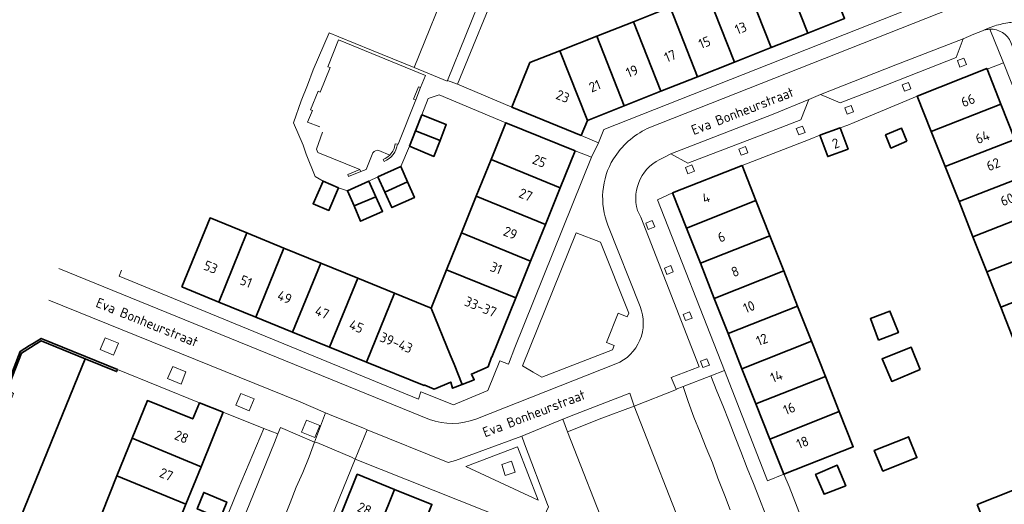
# Model space of a CAD drawing. Header units: metres. Extents: x 152391 to 157968, y 462336 to 467280.
# Tile 139 of 256: x 154445 to 154579, y 464804 to 464870. Entities that reach past the tile are written whole.
import ezdxf
from ezdxf.enums import TextEntityAlignment as Align

# ---------------------------------------------------------------- set-up
doc = ezdxf.new("R2010")
doc.units = ezdxf.units.M
doc.header["$LTSCALE"] = 0.75
for name, color, linetype, lineweight in [('B-WE-GK-BESCHOEIING-G', 251, 'GK-BESCHOEIING', 35), ('B-WE-GK-KADEMUUR-GV', 5, 'Continuous', 35), ('B-WE-GR-BEPLANTING_CULTUUR_HEESTERS-GV', 251, 'Continuous', 18), ('B-WE-GR-GROENVOORZIENING-GV', 251, 'Continuous', 18), ('B-WE-IE-TERREINAFSCHEIDING_KUNSTMATIG_MUUR-GV', 251, 'Continuous', 18), ('B-WE-OG-BEBOUWING-GV', 6, 'Continuous', 35), ('B-WE-OG-BEBOUWING-T18', 1, 'Continuous', 18), ('B-WE-OG-TOPOGRAFIE-T18', 1, 'Continuous', 18), ('B-WE-OG-WATER_SLOOT-GV', 251, 'Continuous', 18), ('B-WE-VH-VERHARDING_BETONSTRAATSTEEN-GV', 251, 'Continuous', 18), ('B-WE-VH-VERHARDING_TEGEL-GV', 251, 'Continuous', 18), ('B-WE-VH-VERHARDING_TEGEL_RUBBER-GV', 251, 'Continuous', 18)]:
    doc.layers.add(name, color=color, linetype=linetype, lineweight=lineweight)
doc.styles.add('NLCS-ISO-M750-T18', font='NLCS-ISO.ttf', dxfattribs={"height": 1.35})
doc.linetypes.add('GK-BESCHOEIING', pattern='A,30,-5,[1,NLCS.SHX,S=1,R=0,X=0,Y=0],-5', length=40)

msp = doc.modelspace()

# ---------------------------------------------------------------- linework, layer by layer
at = {"layer": 'B-WE-GK-BESCHOEIING-G'}
msp.add_lwpolyline([(154429.81, 464765.15), (154453.64, 464823.55)], dxfattribs=at)
at = {"layer": 'B-WE-GK-KADEMUUR-GV'}
msp.add_lwpolyline([(154438.87, 464821.13), (154442.98, 464819.31), (154444.92, 464824.3), (154446.16, 464825.07), (154446.79, 464825.47), (154447.63, 464826), (154453.64, 464823.55), (154457.93, 464821.8), (154458.04, 464822.07), (154447.61, 464826.33), (154446.66, 464825.74), (154446.03, 464825.35), (154444.75, 464824.55), (154442.88, 464819.67), (154438.07, 464821.82), (154437.96, 464821.54)], close=True, dxfattribs=at)
at = {"layer": 'B-WE-GR-BEPLANTING_CULTUUR_HEESTERS-GV'}
msp.add_lwpolyline([(154514.85, 464821.73), (154516.06, 464821.02), (154525.7, 464824.78), (154525.95, 464825.34), (154524.9, 464825.76), (154526.46, 464829.76), (154527.71, 464829.25), (154527.93, 464829.75), (154524.06, 464839.48), (154520.72, 464840.72), (154513.42, 464822.57)], close=True, dxfattribs=at)
at = {"layer": 'B-WE-GR-GROENVOORZIENING-GV'}
for points in [[(154572.86, 464864.26), (154573.19, 464863.39), (154574.08, 464863.73), (154573.73, 464864.59)], [(154565.27, 464860.96), (154565.59, 464860.09), (154566.48, 464860.43), (154566.14, 464861.29)], [(154557.44, 464857.8), (154557.77, 464856.94), (154558.66, 464857.28), (154558.31, 464858.14)], [(154550.82, 464854.97), (154551.15, 464854.11), (154552.04, 464854.45), (154551.69, 464855.31)], [(154542.99, 464852.19), (154543.31, 464851.33), (154544.2, 464851.67), (154543.86, 464852.53)], [(154535.69, 464849.67), (154536.02, 464848.81), (154536.9, 464849.15), (154536.56, 464850.01)], [(154530.27, 464842.08), (154530.59, 464841.22), (154531.48, 464841.56), (154531.14, 464842.42)], [(154532.79, 464835.93), (154533.11, 464835.07), (154534, 464835.41), (154533.66, 464836.27)], [(154535.36, 464829.61), (154535.68, 464828.75), (154536.57, 464829.09), (154536.23, 464829.95)], [(154455.67, 464824.79), (154457.5, 464824.02), (154458.18, 464825.69), (154456.36, 464826.41)], [(154537.72, 464823.2), (154538.05, 464822.34), (154538.94, 464822.68), (154538.59, 464823.53)], [(154464.9, 464820.86), (154466.74, 464820.09), (154467.41, 464821.75), (154465.6, 464822.48)], [(154474.21, 464817.19), (154476.05, 464816.42), (154476.72, 464818.09), (154474.9, 464818.81)], [(154483.19, 464813.54), (154485.02, 464812.77), (154485.7, 464814.44), (154483.88, 464815.16)], [(154510.56, 464809.1), (154511.02, 464807.6), (154512.42, 464808.04), (154511.92, 464809.54)]]:
    msp.add_lwpolyline(points, close=True, dxfattribs=at)
at = {"layer": 'B-WE-IE-TERREINAFSCHEIDING_KUNSTMATIG_MUUR-GV'}
for points in [[(154499.48, 464860.57), (154499.21, 464860.68), (154498.53, 464859.01), (154498.81, 464858.9)], [(154491.3, 464849.11), (154491.19, 464849.39), (154489.53, 464848.71), (154489.64, 464848.44)]]:
    msp.add_lwpolyline(points, close=True, dxfattribs=at)
for points in [[(154494.48, 464850.49, 0.279091), (154496.3, 464852.86)], [(154496.01, 464852.9, -0.170234), (154495.27, 464851.36)], [(154495.27, 464851.36, -0.10372), (154494.37, 464850.77)]]:
    msp.add_lwpolyline(points, format="xyb", dxfattribs=at)
for points in [[(154496.3, 464852.86), (154496.01, 464852.9)], [(154494.37, 464850.77), (154494.48, 464850.49)]]:
    msp.add_lwpolyline(points, dxfattribs=at)
at = {"layer": 'B-WE-OG-BEBOUWING-GV'}
for points in [[(154548.67, 464877.5), (154552.4, 464868.03), (154557.42, 464870.02), (154553.69, 464879.48)], [(154552.4, 464868.03), (154548.67, 464877.5), (154543.64, 464875.52), (154547.38, 464866.04)], [(154538.62, 464873.54), (154542.36, 464864.05), (154547.38, 464866.04), (154543.64, 464875.52)], [(154542.36, 464864.05), (154538.62, 464873.54), (154533.6, 464871.56), (154537.33, 464862.06)], [(154537.33, 464862.06), (154533.6, 464871.56), (154528.57, 464869.58), (154532.31, 464860.08)], [(154532.31, 464860.08), (154528.57, 464869.58), (154523.55, 464867.59), (154527.29, 464858.09)], [(154518.52, 464865.61), (154522.27, 464856.1), (154527.29, 464858.09), (154523.55, 464867.59)], [(154522.27, 464856.1), (154518.52, 464865.61), (154514.41, 464863.99), (154511.96, 464857.9), (154521.44, 464854.05)], [(154578.79, 464858.31), (154576.89, 464863.11), (154576.86, 464863.19), (154567.36, 464859.43), (154569.27, 464854.59)], [(154571.17, 464849.79), (154580.69, 464853.51), (154578.79, 464858.31), (154569.27, 464854.59)], [(154498.8, 464854.66), (154502.15, 464853.37), (154502.99, 464855.56), (154499.67, 464856.88)], [(154518.56, 464846.91), (154520.59, 464851.93), (154511.14, 464855.78), (154509.11, 464850.76)], [(154497.97, 464852.58), (154501.3, 464851.18), (154502.15, 464853.37), (154498.8, 464854.66)], [(154554.05, 464854.08), (154555.12, 464851.16), (154557.9, 464852.17), (154556.81, 464855.09)], [(154565.95, 464853.24), (154565.22, 464855.02), (154563.02, 464854.12), (154563.76, 464852.31)], [(154580.69, 464853.51), (154571.17, 464849.79), (154573.07, 464845), (154582.59, 464848.72)], [(154516.53, 464841.89), (154518.56, 464846.91), (154509.11, 464850.76), (154507.08, 464845.74)], [(154494.6, 464846.29), (154497.69, 464847.69), (154496.76, 464849.8), (154493.65, 464848.38)], [(154533.91, 464846.2), (154535.81, 464841.4), (154545.31, 464845.15), (154543.41, 464849.96)], [(154488.24, 464846.91), (154486.15, 464847.81), (154484.79, 464844.72), (154486.95, 464843.8)], [(154493.37, 464845.68), (154492.4, 464847.81), (154489.5, 464846.49), (154490.38, 464844.41)], [(154497.69, 464847.69), (154494.6, 464846.29), (154495.55, 464844.2), (154498.64, 464845.56)], [(154584.48, 464843.92), (154582.59, 464848.72), (154573.07, 464845), (154574.97, 464840.2)], [(154493.37, 464845.68), (154490.38, 464844.41), (154491.26, 464842.33), (154494.29, 464843.66)], [(154505.05, 464840.72), (154514.51, 464836.88), (154516.53, 464841.89), (154507.08, 464845.74)], [(154537.71, 464836.59), (154547.21, 464840.35), (154545.31, 464845.15), (154535.81, 464841.4)], [(154576.87, 464835.4), (154586.38, 464839.12), (154584.48, 464843.92), (154574.97, 464840.2)], [(154466.85, 464833.35), (154471.9, 464831.29), (154475.74, 464840.72), (154470.7, 464842.78)], [(154476.95, 464829.24), (154480.79, 464838.67), (154475.74, 464840.72), (154471.9, 464831.29)], [(154512.48, 464831.86), (154514.51, 464836.88), (154505.05, 464840.72), (154503.03, 464835.71)], [(154547.21, 464840.35), (154537.71, 464836.59), (154539.61, 464831.79), (154549.11, 464835.55)], [(154480.79, 464838.67), (154476.95, 464829.24), (154481.99, 464827.19), (154485.83, 464836.61)], [(154578.76, 464830.61), (154588.28, 464834.32), (154586.38, 464839.12), (154576.87, 464835.4)], [(154481.99, 464827.19), (154487.04, 464825.13), (154490.88, 464834.56), (154485.83, 464836.61)], [(154500.91, 464830.47), (154503.53, 464824.07), (154504.08, 464822.81), (154505.16, 464820.02), (154506.8, 464820.67), (154506.43, 464821.46), (154508.7, 464822.46), (154509.18, 464823.76), (154509.21, 464823.75), (154512.48, 464831.86), (154503.03, 464835.71)], [(154539.61, 464831.79), (154541.5, 464826.99), (154551.01, 464830.74), (154549.11, 464835.55)], [(154492.08, 464823.08), (154495.92, 464832.5), (154490.88, 464834.56), (154487.04, 464825.13)], [(154580.66, 464825.81), (154590.18, 464829.53), (154588.28, 464834.32), (154578.76, 464830.61)], [(154492.08, 464823.08), (154499.95, 464819.88), (154499.98, 464819.95), (154500.07, 464819.92), (154501.32, 464819.38), (154503.61, 464820.35), (154503.86, 464819.51), (154505.16, 464820.02), (154504.08, 464822.81), (154503.53, 464824.07), (154500.91, 464830.47), (154495.92, 464832.5)], [(154551.01, 464830.74), (154541.5, 464826.99), (154543.4, 464822.18), (154552.91, 464825.94)], [(154562.08, 464826.09), (154564.79, 464827.11), (154563.61, 464830.06), (154560.95, 464829.03)], [(154545.3, 464817.38), (154554.8, 464821.14), (154552.91, 464825.94), (154543.4, 464822.18)], [(154567.75, 464822.1), (154566.51, 464825.14), (154562.55, 464823.52), (154563.86, 464820.46)], [(154554.8, 464821.14), (154545.3, 464817.38), (154547.2, 464812.58), (154556.7, 464816.33)], [(154469.25, 464817.53), (154468.35, 464815.33), (154462.14, 464817.84), (154460.05, 464812.69), (154469.47, 464808.78), (154472.48, 464816.23)], [(154556.7, 464816.33), (154547.2, 464812.58), (154549.1, 464807.77), (154558.6, 464811.53)], [(154460.05, 464812.69), (154457.97, 464807.54), (154467.4, 464803.67), (154469.47, 464808.78)], [(154561.57, 464810.78), (154562.66, 464808.2), (154567.31, 464810.05), (154566.17, 464812.89), (154565.97, 464812.8), (154561.47, 464811.02)], [(154553.52, 464807.57), (154554.61, 464805.05), (154557.59, 464806.2), (154556.52, 464808.77), (154556.42, 464809.01), (154553.45, 464807.74)], [(154465.37, 464798.66), (154467.4, 464803.67), (154457.97, 464807.54), (154455.94, 464802.51)], [(154492.08, 464796.19), (154495.92, 464805.71), (154490.82, 464807.77), (154486.98, 464798.25)], [(154495.92, 464805.71), (154492.08, 464796.19), (154497.18, 464794.13), (154501.02, 464803.65)], [(154472.09, 464801.75), (154472.98, 464803.97), (154469.84, 464805.28), (154468.95, 464803.04)], [(154575.55, 464803.66), (154579.31, 464794.17), (154584.12, 464796.08), (154580.36, 464805.57)]]:
    msp.add_lwpolyline(points, close=True, dxfattribs=at)
at = {"layer": 'B-WE-OG-WATER_SLOOT-GV'}
msp.add_lwpolyline([(154429.71, 464764.92), (154429.81, 464765.15), (154453.64, 464823.55), (154447.63, 464826), (154446.79, 464825.47), (154446.16, 464825.07), (154444.92, 464824.3), (154442.98, 464819.31), (154443.86, 464818.82), (154423.35, 464767.58)], close=True, dxfattribs=at)
at = {"layer": 'B-WE-VH-VERHARDING_BETONSTRAATSTEEN-GV'}
for points in [[(154508.18, 464873.97), (154503.66, 464875.83), (154498.58, 464863.31), (154503.13, 464861.45), (154503.17, 464861.55)], [(154554.15, 464859.63), (154556.82, 464858.49), (154561.54, 464860.34), (154567.57, 464862.7), (154572.66, 464864.7), (154573.65, 464867.24), (154564.41, 464863.7)], [(154552.55, 464858.94), (154547.66, 464856.97), (154533.67, 464851.52), (154536, 464850.24), (154541.02, 464852.16), (154546.61, 464854.32), (154551.45, 464856.18)], [(154525.33, 464798.81), (154529.97, 464800.57), (154530.72, 464798.56), (154531.5, 464796.44), (154536.07, 464798.13), (154528.66, 464817.05), (154524.23, 464815.43), (154519.57, 464813.56)], [(154515.55, 464804.24), (154512.71, 464811.53), (154505.68, 464808.82)], [(154510.56, 464809.1), (154511.92, 464809.54), (154512.42, 464808.04), (154511.02, 464807.6)]]:
    msp.add_lwpolyline(points, close=True, dxfattribs=at)
for points in [[(154577.18, 464873.53), (154576.54, 464873.28), (154575.45, 464872.79), (154530.46, 464854.99)], [(154532.7, 464851.01), (154533.67, 464851.52), (154547.66, 464856.97), (154552.55, 464858.94), (154554.15, 464859.63), (154564.41, 464863.7), (154573.65, 464867.24), (154575.08, 464867.88), (154576.25, 464868.33), (154576.55, 464868.46), (154577.2, 464868.76)], [(154486.49, 464816.17), (154487.58, 464815.71), (154491.6, 464814.09), (154492.19, 464813.85), (154503.25, 464809.39), (154504.27, 464809.64), (154513.3, 464812.98), (154518.92, 464815.31), (154520.64, 464815.98), (154528.06, 464818.86), (154528.66, 464817.05), (154534.44, 464819.33), (154534.42, 464819.39), (154533.72, 464820.97), (154537.53, 464822.45), (154529.59, 464842.9), (154529.11, 464843.78)], [(154525.09, 464841.78), (154529.47, 464830.67)], [(154500.71, 464815.25), (154450.03, 464835.89)], [(154448.68, 464831.54), (154482.78, 464817.74), (154486.49, 464816.17)], [(154526.17, 464822.84), (154507.04, 464815.3)], [(154546.58, 464802.4), (154545.79, 464804.42), (154544.96, 464806.52), (154544.13, 464808.62), (154543.24, 464810.88), (154542.46, 464812.85), (154541.63, 464814.96), (154540.77, 464817.14), (154539.98, 464819.14), (154539.16, 464821.22), (154535.35, 464819.75), (154536.03, 464817.72), (154536.82, 464815.59), (154537.7, 464813.49), (154538.49, 464811.4), (154539.35, 464809.31), (154540.09, 464807.23), (154541.01, 464804.95), (154541.8, 464802.89)], [(154541.8, 464802.89), (154541.01, 464804.95), (154540.09, 464807.23), (154539.35, 464809.31), (154538.49, 464811.4), (154537.7, 464813.49), (154536.82, 464815.59), (154536.03, 464817.72), (154535.35, 464819.75), (154534.42, 464819.39), (154534.44, 464819.33), (154528.66, 464817.05), (154536.07, 464798.13)], [(154525.33, 464798.81), (154519.57, 464813.56), (154518.92, 464815.31), (154513.3, 464812.98), (154513.7, 464811.91), (154516.8, 464803.66)], [(154480.84, 464801.83), (154481.67, 464803.89), (154482.49, 464806), (154483.37, 464808.01), (154484.25, 464810.17), (154484.99, 464812.16), (154480.33, 464814.17), (154479.98, 464813.28), (154479.49, 464812.09), (154474.47, 464799.7)], [(154481.71, 464788.12), (154490.55, 464809.83), (154490.05, 464810.09), (154485.32, 464812.1), (154484.99, 464812.16), (154484.25, 464810.17), (154483.37, 464808.01), (154482.49, 464806), (154481.67, 464803.89), (154480.84, 464801.83)]]:
    msp.add_lwpolyline(points, dxfattribs=at)
for points in [[(154577.2, 464868.76, -0.025331), (154578.2, 464869.09)], [(154578.2, 464869.09, -0.034771), (154580.22, 464869.48)], [(154530.46, 464854.99, 0.136429), (154525.83, 464850.86)], [(154525.83, 464850.86, 0.235466), (154525.09, 464841.78)], [(154529.11, 464843.78, -0.387889), (154532.7, 464851.01)], [(154529.47, 464830.67, -0.415405), (154526.17, 464822.84)], [(154507.04, 464815.3, -0.175438), (154500.71, 464815.25)]]:
    msp.add_lwpolyline(points, format="xyb", dxfattribs=at)
at = {"layer": 'B-WE-VH-VERHARDING_TEGEL-GV'}
for points in [[(154508.18, 464873.97), (154503.17, 464861.55), (154504.53, 464861.03), (154510.56, 464875.84)], [(154530.46, 464854.99), (154575.45, 464872.79), (154574.71, 464874.69), (154524.51, 464854.84), (154523.77, 464853.03), (154522.82, 464851.06), (154512.38, 464825.06), (154511.51, 464822.8), (154510.3, 464823.24), (154508.66, 464819.19), (154503.97, 464817.26), (154499.49, 464819.02), (154499.21, 464818.03), (154458.3, 464834.83), (154458.62, 464835.63)], [(154576.67, 464868.47), (154576.55, 464868.46), (154576.25, 464868.33), (154575.08, 464867.88), (154573.65, 464867.24), (154572.66, 464864.7), (154567.57, 464862.7), (154561.54, 464860.34), (154556.82, 464858.49), (154554.15, 464859.63), (154552.55, 464858.94), (154551.45, 464856.18), (154546.61, 464854.32), (154541.02, 464852.16), (154536, 464850.24), (154533.67, 464851.52), (154532.7, 464851.01)], [(154557.86, 464855.46), (154558.73, 464855.83), (154567.36, 464859.43), (154576.86, 464863.19), (154576.89, 464863.11), (154579.12, 464863.96), (154577.29, 464868.56)], [(154577.2, 464868.76), (154576.55, 464868.46), (154576.67, 464868.47)], [(154577.29, 464868.56), (154579.12, 464863.96), (154587.2, 464843.61), (154594.34, 464825.63), (154592.08, 464824.73), (154592.7, 464823.13), (154601.79, 464800.18), (154605.98, 464801.79), (154605.89, 464802.01), (154589.06, 464844.34), (154580.15, 464866.74)], [(154486.82, 464863.42), (154488.27, 464867.08), (154500.16, 464862.24), (154499.48, 464860.57), (154498.81, 464858.9), (154496.41, 464852.85), (154496.3, 464852.86)], [(154529.11, 464843.78), (154529.59, 464842.9), (154537.53, 464822.45), (154533.72, 464820.97), (154534.42, 464819.39), (154535.35, 464819.75), (154539.16, 464821.22), (154541, 464821.93), (154531.84, 464845.27), (154533.91, 464846.2), (154543.41, 464849.96), (154552.74, 464853.52), (154554.05, 464854.08), (154556.81, 464855.09), (154557.86, 464855.46)], [(154492.96, 464851.68), (154492.02, 464849.4), (154491.3, 464849.11), (154489.64, 464848.44), (154489.53, 464848.71), (154491.19, 464849.39), (154485.42, 464851.71), (154485.23, 464852.18), (154486.07, 464854.47)], [(154495.27, 464851.36), (154493.75, 464852)], [(154494.48, 464850.49), (154494.37, 464850.77)], [(154529.47, 464830.67), (154525.09, 464841.78)], [(154450.03, 464835.89), (154500.71, 464815.25)], [(154484.99, 464812.16), (154486.49, 464816.17), (154482.78, 464817.74), (154448.68, 464831.54)], [(154441.34, 464830.26), (154440.97, 464829.36), (154440.63, 464828.54), (154440.42, 464827.99), (154440.17, 464827.23), (154440.06, 464826.91), (154438.47, 464822.84), (154438.07, 464821.82), (154442.88, 464819.67), (154444.75, 464824.55), (154446.03, 464825.35), (154446.66, 464825.74), (154447.61, 464826.33), (154458.04, 464822.07), (154469.25, 464817.53), (154472.48, 464816.23), (154478.07, 464814.03), (154479.98, 464813.28), (154480.33, 464814.17), (154484.99, 464812.16)], [(154507.04, 464815.3), (154526.17, 464822.84)], [(154554.11, 464795.03), (154549.86, 464806.11), (154549.1, 464807.77), (154546.91, 464806.86), (154541, 464821.93), (154539.16, 464821.22), (154539.98, 464819.14), (154540.77, 464817.14), (154541.63, 464814.96), (154542.46, 464812.85), (154543.24, 464810.88), (154544.13, 464808.62), (154544.96, 464806.52), (154545.79, 464804.42), (154546.58, 464802.4)], [(154474.47, 464799.7), (154479.49, 464812.09), (154479.98, 464813.28), (154478.07, 464814.03), (154474.56, 464805.74), (154455.12, 464757.97)]]:
    msp.add_lwpolyline(points, dxfattribs=at)
for points in [[(154578.2, 464869.09, 0.025331), (154577.2, 464868.76)], [(154580.22, 464869.48, 0.034771), (154578.2, 464869.09)], [(154577.29, 464868.56, 0.051983), (154576.67, 464868.47)], [(154576.67, 464868.47, -0.051983), (154577.29, 464868.56)], [(154580.15, 464866.74, 0.312394), (154577.29, 464868.56)], [(154577.29, 464868.56, -0.312394), (154580.15, 464866.74)], [(154525.83, 464850.86, -0.136429), (154530.46, 464854.99)], [(154496.3, 464852.86, -0.279091), (154494.48, 464850.49)], [(154493.75, 464852, 0.306124), (154492.96, 464851.68)], [(154494.37, 464850.77, 0.10372), (154495.27, 464851.36)], [(154525.09, 464841.78, -0.235466), (154525.83, 464850.86)], [(154532.7, 464851.01, 0.387889), (154529.11, 464843.78)], [(154526.17, 464822.84, 0.415405), (154529.47, 464830.67)], [(154500.71, 464815.25, 0.175438), (154507.04, 464815.3)]]:
    msp.add_lwpolyline(points, format="xyb", dxfattribs=at)
for points in [[(154489.5, 464846.49), (154492.4, 464847.81), (154493.65, 464848.38), (154496.76, 464849.8), (154497.97, 464852.58), (154498.8, 464854.66), (154499.67, 464856.88), (154500.51, 464859.08), (154502.01, 464859.6), (154511.14, 464855.78), (154520.59, 464851.93), (154522.82, 464851.06), (154523.77, 464853.03), (154521.44, 464854.05), (154511.96, 464857.9), (154504.53, 464861.03), (154503.17, 464861.55), (154503.13, 464861.45), (154498.58, 464863.31), (154492.76, 464865.7), (154488.3, 464867.53), (154486.99, 464868.06), (154484.8, 464862.99), (154484.01, 464860.92), (154483.17, 464858.75), (154482.12, 464855.76), (154483.41, 464852.73), (154483.86, 464851.49), (154485.07, 464848.44), (154486.15, 464847.81), (154488.24, 464846.91)], [(154572.86, 464864.26), (154573.73, 464864.59), (154574.08, 464863.73), (154573.19, 464863.39)], [(154565.27, 464860.96), (154566.14, 464861.29), (154566.48, 464860.43), (154565.59, 464860.09)], [(154557.44, 464857.8), (154558.31, 464858.14), (154558.66, 464857.28), (154557.77, 464856.94)], [(154550.82, 464854.97), (154551.69, 464855.31), (154552.04, 464854.45), (154551.15, 464854.11)], [(154542.99, 464852.19), (154543.86, 464852.53), (154544.2, 464851.67), (154543.31, 464851.33)], [(154535.69, 464849.67), (154536.56, 464850.01), (154536.9, 464849.15), (154536.02, 464848.81)], [(154530.27, 464842.08), (154531.14, 464842.42), (154531.48, 464841.56), (154530.59, 464841.22)], [(154516.06, 464821.02), (154514.85, 464821.73), (154513.42, 464822.57), (154520.72, 464840.72), (154524.06, 464839.48), (154527.93, 464829.75), (154527.71, 464829.25), (154526.46, 464829.76), (154524.9, 464825.76), (154525.95, 464825.34), (154525.7, 464824.78)], [(154532.79, 464835.93), (154533.66, 464836.27), (154534, 464835.41), (154533.11, 464835.07)], [(154535.36, 464829.61), (154536.23, 464829.95), (154536.57, 464829.09), (154535.68, 464828.75)], [(154455.67, 464824.79), (154456.36, 464826.41), (154458.18, 464825.69), (154457.5, 464824.02)], [(154537.72, 464823.2), (154538.59, 464823.53), (154538.94, 464822.68), (154538.05, 464822.34)], [(154464.9, 464820.86), (154465.6, 464822.48), (154467.41, 464821.75), (154466.74, 464820.09)], [(154474.21, 464817.19), (154474.9, 464818.81), (154476.72, 464818.09), (154476.05, 464816.42)], [(154520.64, 464815.98), (154518.92, 464815.31), (154519.57, 464813.56), (154524.23, 464815.43), (154528.66, 464817.05), (154528.06, 464818.86)], [(154483.19, 464813.54), (154483.88, 464815.16), (154485.7, 464814.44), (154485.02, 464812.77)], [(154486.49, 464816.17), (154484.99, 464812.16), (154485.32, 464812.1), (154490.05, 464810.09), (154490.55, 464809.83), (154492.19, 464813.85), (154491.6, 464814.09), (154487.58, 464815.71)], [(154513.7, 464811.91), (154513.3, 464812.98), (154504.27, 464809.64), (154503.25, 464809.39), (154492.19, 464813.85), (154490.55, 464809.83), (154515.42, 464799.97), (154516.97, 464803.32), (154516.81, 464803.65), (154516.8, 464803.66)], [(154512.71, 464811.53), (154515.55, 464804.24), (154505.68, 464808.82)]]:
    msp.add_lwpolyline(points, close=True, dxfattribs=at)
at = {"layer": 'B-WE-VH-VERHARDING_TEGEL_RUBBER-GV'}
for points in [[(154499.48, 464860.57), (154500.16, 464862.24), (154488.27, 464867.08), (154486.82, 464863.42), (154487.1, 464863.31), (154485.76, 464859.96), (154485.48, 464860.07), (154484.43, 464857.55), (154484.71, 464857.43), (154484.04, 464855.84), (154485.71, 464855.23)], [(154496.01, 464852.9), (154496.3, 464852.86), (154496.41, 464852.85), (154498.81, 464858.9), (154498.53, 464859.01), (154499.21, 464860.68), (154499.48, 464860.57)], [(154486.07, 464854.47), (154485.23, 464852.18), (154485.42, 464851.71), (154491.19, 464849.39), (154491.3, 464849.11), (154492.02, 464849.4), (154492.96, 464851.68)], [(154493.75, 464852), (154495.27, 464851.36)]]:
    msp.add_lwpolyline(points, dxfattribs=at)
for points in [[(154495.27, 464851.36, 0.170234), (154496.01, 464852.9)], [(154492.96, 464851.68, -0.306124), (154493.75, 464852)]]:
    msp.add_lwpolyline(points, format="xyb", dxfattribs=at)

# ---------------------------------------------------------------- texts
at = {"layer": 'B-WE-OG-BEBOUWING-T18', "style": 'NLCS-ISO-M750-T18'}
for s, rotation, p in [('13', 21.6, (154543.23, 464868.7)), ('15', 21.6, (154538.28, 464866.74)), ('17', 21.6, (154533.59, 464864.89)), ('19', 21.6, (154528.37, 464862.82)), ('21', 21.6, (154523.29, 464860.8)), ('23', 337.9, (154518.92, 464859.39)), ('66', 21.6, (154574.29, 464858.83)), ('64', 21.6, (154576.27, 464853.82)), ('2', 20.5, (154556.21, 464852.97)), ('25', 338, (154515.71, 464850.55)), ('62', 21.6, (154577.74, 464850.1)), ('27', 338, (154513.85, 464845.94)), ('4', 21.6, (154538.48, 464845.52)), ('60', 21.6, (154579.64, 464845.3)), ('29', 338, (154511.75, 464840.73)), ('6', 21.6, (154540.59, 464840.19)), ('53', 337.8, (154470.8, 464836.06)), ('31', 338, (154509.81, 464835.93)), ('8', 21.6, (154542.46, 464835.46)), ('51', 337.8, (154475.63, 464834.1)), ('49', 337.8, (154480.9, 464831.95)), ('33-37', 338, (154507.68, 464830.65)), ('10', 21.6, (154544.36, 464830.64)), ('47', 337.8, (154486.02, 464829.87)), ('45', 337.8, (154490.71, 464827.96)), ('39-43', 337.8, (154496.16, 464825.74)), ('12', 21.6, (154546.13, 464826.17)), ('14', 21.6, (154548.11, 464821.15)), ('16', 21.6, (154549.86, 464816.74)), ('28', 338, (154466.81, 464812.88)), ('18', 21.6, (154551.68, 464812.12)), ('27', 338, (154464.73, 464807.75)), ('28', 338, (154491.81, 464803.05))]:
    msp.add_text(s, height=1.35, rotation=rotation, dxfattribs=at).set_placement(p, align=Align.MIDDLE)
at = {"layer": 'B-WE-OG-TOPOGRAFIE-T18', "style": 'NLCS-ISO-M750-T18'}
for rotation, p in [(21.2, (154543.47, 464857.39)), (338, (154462.11, 464828.53)), (21, (154514.97, 464816.09))]:
    msp.add_text('Eva Bonheurstraat', height=1.35, rotation=rotation, dxfattribs=at).set_placement(p, align=Align.MIDDLE)

doc.saveas('drawing.dxf')
